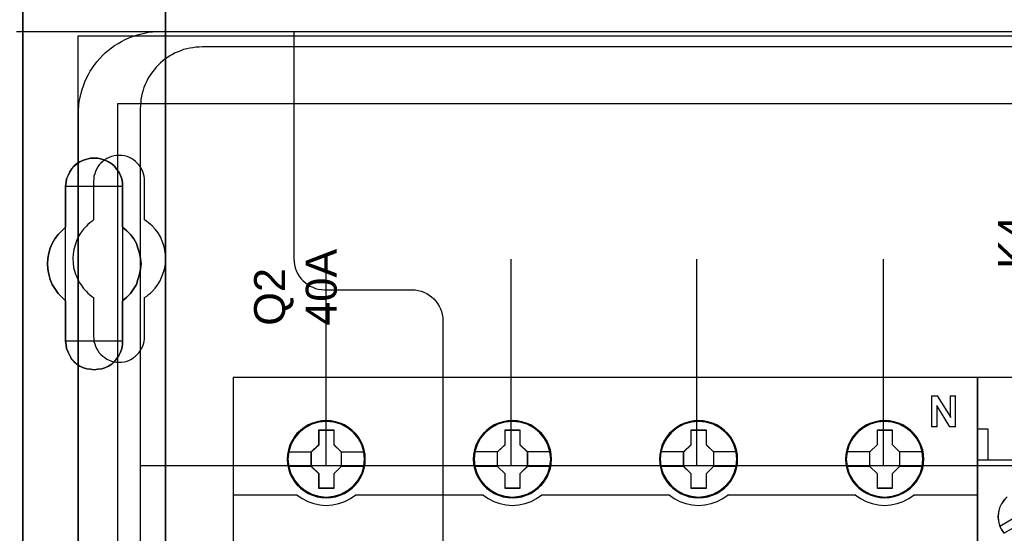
# Model space of a CAD drawing. Extents: x -631805 to -376315, y -40155 to 84873.
# Tile 107 of 256: x -615120 to -614167, y -31121 to -30623. Entities that reach past the tile are written whole.
import ezdxf

# ---------------------------------------------------------------- set-up
doc = ezdxf.new("R2010")
doc.units = 0
doc.header["$MEASUREMENT"] = 0
doc.layers.get('0').update_dxf_attribs({"color": 252})
for name, color, linetype in [('30', 7, 'Continuous'), ('45', 8, 'Continuous'), ('5', 7, 'Continuous'), ('50', 7, 'Continuous')]:
    doc.layers.add(name, color=color, linetype=linetype)
doc.styles.get("Standard").update_dxf_attribs({"font": 'arial.ttf', "bigfont": 'BIGFONT.SHX'})

# ---------------------------------------------------------------- blocks, each defined once
blk = doc.blocks.new('*U1036')
at = {"layer": '5', "color": 7}
for points in [[(498.624489, -386.338651), (498.624489, -323.250088), (498.624489, -298.744188), (498.624489, -173.234937), (498.624489, -148.780413), (498.624489, -78.807593), (498.624489, -73.721462), (499.243182, -73.721462), (511.823274, -73.721462), (512.441967, -73.721462), (512.441967, -78.807593), (512.441967, -78.807593), (512.441967, -386.338651)], [(512.442723, -386.341247), (512.442723, -78.807635), (512.442723, -73.721462), (511.824042, -73.721462), (511.824042, -73.721462), (499.244201, -73.721462), (498.62552, -73.721462), (498.62552, -78.807635), (498.62552, -148.781036), (498.62552, -173.235764), (498.62552, -298.746057), (498.62552, -323.25216), (498.62552, -386.341247)]]:
    blk.add_lwpolyline(points, dxfattribs=at)
for points in [[(498.62552, -78.808532), (498.62552, -148.782882), (498.62552, -78.808532)], [(512.440072, -386.34188), (512.440072, -78.808532), (512.440072, -386.34188)], [(504.141605, -98.126221), (503.832156, -98.331753), (503.574283, -98.537286), (503.316409, -98.845585), (503.161685, -99.1025), (503.006961, -99.462182), (502.852237, -99.770481), (502.800662, -100.130163), (502.749087, -100.489845), (502.749087, -104.446346), (502.388064, -104.806028), (502.027041, -105.16571), (501.717593, -105.576775), (501.459719, -106.039223), (501.253421, -106.501671), (501.150271, -106.96412), (501.047122, -107.477951), (500.995547, -107.991782), (501.047122, -108.505614), (501.150271, -109.019445), (501.253421, -109.533276), (501.459719, -109.995724), (501.717593, -110.40679), (502.027041, -110.869238), (502.388064, -111.22892), (502.749087, -111.588602), (502.749087, -115.49372), (502.800662, -115.853402), (502.852237, -116.213084), (503.006961, -116.572766), (503.161685, -116.881064), (503.316409, -117.189363), (503.574283, -117.446279), (503.832156, -117.703194), (504.141605, -117.908727), (504.502628, -118.062876), (504.812076, -118.165643), (505.173099, -118.217026), (505.534122, -118.268409), (505.895145, -118.217026), (506.256168, -118.165643), (506.565616, -118.062876), (506.926639, -117.908727), (507.236087, -117.703194), (507.493961, -117.446279), (507.70026, -117.189363), (507.906558, -116.881064), (508.061283, -116.572766), (508.216007, -116.213084), (508.267581, -115.853402), (508.267581, -115.49372), (508.267581, -111.588602), (508.680179, -111.22892), (509.041202, -110.869238), (509.35065, -110.40679), (509.608524, -109.995724), (509.763248, -109.533276), (509.917972, -109.019445), (510.021122, -108.505614), (510.072696, -107.991782), (510.021122, -107.477951), (509.917972, -106.96412), (509.763248, -106.501671), (509.608524, -106.039223), (509.35065, -105.576775), (509.041202, -105.16571), (508.680179, -104.806028), (508.267581, -104.446346), (508.267581, -100.489845), (508.267581, -100.130163), (508.216007, -99.770481), (508.061283, -99.462182), (507.906558, -99.1025), (507.70026, -98.845585), (507.493961, -98.537286), (507.236087, -98.331753), (506.926639, -98.126221), (506.565616, -97.972071), (506.256168, -97.869305), (505.895145, -97.766539), (505.534122, -97.766539), (505.173099, -97.766539), (504.812076, -97.869305), (504.502628, -97.972071), (504.141605, -98.126221)], [(504.141605, -98.126221), (503.832156, -98.331753), (503.574283, -98.537286), (503.316409, -98.845585), (503.161685, -99.1025), (503.006961, -99.462182), (502.852237, -99.770481), (502.800662, -100.130163), (502.749087, -100.489845), (502.749087, -104.446346), (502.388064, -104.806028), (502.027041, -105.16571), (501.717593, -105.576775), (501.459719, -106.039223), (501.253421, -106.501671), (501.150271, -106.96412), (501.047122, -107.477951), (500.995547, -107.991782), (501.047122, -108.505614), (501.150271, -109.019445), (501.253421, -109.533276), (501.459719, -109.995724), (501.717593, -110.40679), (502.027041, -110.869238), (502.388064, -111.22892), (502.749087, -111.588602), (502.749087, -115.49372), (502.800662, -115.853402), (502.852237, -116.213084), (503.006961, -116.572766), (503.161685, -116.881064), (503.316409, -117.189363), (503.574283, -117.446279), (503.832156, -117.703194), (504.141605, -117.908727), (504.502628, -118.062876), (504.812076, -118.165643), (505.173099, -118.217026), (505.534122, -118.268409), (505.895145, -118.217026), (506.256168, -118.165643), (506.565616, -118.062876), (506.926639, -117.908727), (507.236087, -117.703194), (507.493961, -117.446279), (507.70026, -117.189363), (507.906558, -116.881064), (508.061283, -116.572766), (508.216007, -116.213084), (508.267581, -115.853402), (508.267581, -115.49372), (508.267581, -111.588602), (508.680179, -111.22892), (509.041202, -110.869238), (509.35065, -110.40679), (509.608524, -109.995724), (509.763248, -109.533276), (509.917972, -109.019445), (510.021122, -108.505614), (510.072696, -107.991782), (510.021122, -107.477951), (509.917972, -106.96412), (509.763248, -106.501671), (509.608524, -106.039223), (509.35065, -105.576775), (509.041202, -105.16571), (508.680179, -104.806028), (508.267581, -104.446346), (508.267581, -100.489845), (508.267581, -100.130163), (508.216007, -99.770481), (508.061283, -99.462182), (507.906558, -99.1025), (507.70026, -98.845585), (507.493961, -98.537286), (507.236087, -98.331753), (506.926639, -98.126221), (506.565616, -97.972071), (506.256168, -97.869305), (505.895145, -97.766539), (505.534122, -97.766539), (505.173099, -97.766539), (504.812076, -97.869305), (504.502628, -97.972071), (504.141605, -98.126221)], [(502.749087, -100.489845), (502.800662, -100.130163), (502.852237, -99.770481), (503.006961, -99.462182), (503.161685, -99.1025), (503.316409, -98.845585), (503.574283, -98.537286), (503.832156, -98.331753), (504.141605, -98.126221), (504.502628, -97.972071), (504.812076, -97.869305), (505.173099, -97.766539), (505.534122, -97.766539), (505.895145, -97.766539), (506.256168, -97.869305), (506.565616, -97.972071), (506.926639, -98.126221), (507.236087, -98.331753), (507.493961, -98.537286), (507.70026, -98.845585), (507.906558, -99.1025), (508.061283, -99.462182), (508.216007, -99.770481), (508.267581, -100.130163), (508.267581, -100.489845), (508.267581, -104.446346), (508.680179, -104.806028), (509.041202, -105.16571), (509.35065, -105.576775), (509.608524, -106.039223), (509.763248, -106.501671), (509.917972, -106.96412), (510.021122, -107.477951), (510.072696, -107.991782), (510.021122, -108.505614), (509.917972, -109.019445), (509.763248, -109.533276), (509.608524, -109.995724), (509.35065, -110.40679), (509.041202, -110.869238), (508.680179, -111.22892), (508.267581, -111.588602), (508.267581, -115.49372), (508.267581, -115.853402), (508.216007, -116.213084), (508.061283, -116.572766), (507.906558, -116.881064), (507.70026, -117.189363), (507.493961, -117.446279), (507.236087, -117.703194), (506.926639, -117.908727), (506.565616, -118.062876), (506.256168, -118.165643), (505.895145, -118.217026), (505.534122, -118.268409), (505.173099, -118.217026), (504.812076, -118.165643), (504.502628, -118.062876), (504.141605, -117.908727), (503.832156, -117.703194), (503.574283, -117.446279), (503.316409, -117.189363), (503.161685, -116.881064), (503.006961, -116.572766), (502.852237, -116.213084), (502.800662, -115.853402), (502.749087, -115.49372), (502.749087, -111.588602), (502.388064, -111.22892), (502.027041, -110.869238), (501.717593, -110.40679), (501.459719, -109.995724), (501.253421, -109.533276), (501.150271, -109.019445), (501.047122, -108.505614), (500.995547, -107.991782), (501.047122, -107.477951), (501.150271, -106.96412), (501.253421, -106.501671), (501.459719, -106.039223), (501.717593, -105.576775), (502.027041, -105.16571), (502.388064, -104.806028), (502.749087, -104.446346), (502.749087, -100.489845)], [(508.26734, -100.491471), (508.26734, -100.131574), (508.215757, -99.771677), (508.061006, -99.463195), (507.906254, -99.103298), (507.69992, -98.846229), (507.493585, -98.537746), (507.235666, -98.332091), (506.926164, -98.126435), (506.565078, -97.972194), (506.255575, -97.869366), (505.894489, -97.766539), (505.533403, -97.766539), (505.172317, -97.766539), (504.811231, -97.869366), (504.501729, -97.972194), (504.140643, -98.126435), (503.83114, -98.332091), (503.573222, -98.537746), (503.315303, -98.846229), (503.160552, -99.103298), (503.005801, -99.463195), (502.85105, -99.771677), (502.799466, -100.131574), (502.747882, -100.491471), (508.26734, -100.491471)], [(502.747882, -100.488823), (502.747882, -104.447786), (502.747882, -100.488823)], [(508.264689, -104.447786), (508.264689, -100.488823), (508.264689, -104.447786)], [(502.750533, -104.445138), (502.389213, -104.804808), (502.027892, -105.164479), (501.718188, -105.57553), (501.460102, -106.037963), (501.253633, -106.500397), (501.150399, -106.96283), (501.047164, -107.476644), (500.995547, -107.990459), (501.047164, -108.504274), (501.150399, -109.018088), (501.253633, -109.531903), (501.460102, -109.994336), (501.718188, -110.405388), (502.027892, -110.867821), (502.389213, -111.227491), (502.750533, -111.587161), (502.750533, -104.445138)], [(508.264689, -111.587161), (508.677948, -111.227491), (509.03955, -110.867821), (509.349494, -110.405388), (509.60778, -109.994336), (509.762752, -109.531903), (509.917724, -109.018088), (510.021039, -108.504274), (510.072696, -107.990459), (510.021039, -107.476644), (509.917724, -106.96283), (509.762752, -106.500397), (509.60778, -106.037963), (509.349494, -105.57553), (509.03955, -105.164479), (508.677948, -104.804808), (508.264689, -104.445138), (508.264689, -111.587161)], [(502.747882, -111.587161), (502.747882, -115.493162), (502.747882, -111.587161)], [(508.264689, -115.493162), (508.264689, -111.587161), (508.264689, -115.493162)], [(502.747882, -115.490514), (502.799466, -115.850612), (502.85105, -116.210709), (503.005801, -116.570807), (503.160552, -116.879461), (503.315303, -117.188116), (503.573222, -117.445329), (503.83114, -117.702541), (504.140643, -117.908311), (504.501729, -118.062639), (504.811231, -118.165524), (505.172317, -118.216966), (505.533403, -118.268409), (505.894489, -118.216966), (506.255575, -118.165524), (506.565078, -118.062639), (506.926164, -117.908311), (507.235666, -117.702541), (507.493585, -117.445329), (507.69992, -117.188116), (507.906254, -116.879461), (508.061006, -116.570807), (508.215757, -116.210709), (508.26734, -115.850612), (508.26734, -115.490514), (502.747882, -115.490514)]]:
    blk.add_lwpolyline(points, close=True, dxfattribs=at)
at = {"layer": '50', "color": 7}
for points in [[(503.983265, -85.921426), (839.76091, -85.921426), (839.76091, -735.000783), (503.983265, -735.000783), (503.983265, -85.921426)], [(507.824617, -92.486155), (835.919558, -92.486155), (835.919558, -379.414356), (507.824617, -379.414356), (507.824617, -92.486155)]]:
    blk.add_lwpolyline(points, dxfattribs=at)
blk = doc.blocks.new('*U1037')
at = {"layer": '50', "color": 7}
for points in [[(503.999172, -152.524789), (503.999172, -93.507993), (503.999172, -93.087645), (504.041172, -92.688315), (504.083172, -92.288985), (504.167173, -91.889655), (504.251174, -91.490325), (504.356175, -91.112012), (504.482176, -90.754717), (504.629177, -90.376404), (504.776178, -90.019108), (504.96518, -89.68283), (505.154182, -89.346552), (505.364184, -89.010274), (505.574186, -88.716031), (505.826188, -88.40077), (506.07819, -88.106527), (506.330192, -87.833301), (506.603195, -87.581092), (506.897197, -87.328884), (507.1912, -87.076675), (507.506203, -86.866502), (507.842206, -86.656328), (508.178209, -86.467171), (508.514212, -86.278015), (508.871215, -86.130893), (509.228218, -85.983772), (509.606221, -85.857668), (509.984225, -85.752581), (510.383228, -85.668511), (510.782232, -85.584442), (511.181235, -85.542407), (511.580239, -85.521389), (512.000243, -85.500372), (832.001083, -85.500372)], [(827.968097, -86.991273), (515.970229, -86.991273), (515.676228, -87.012291), (515.361227, -87.033308), (515.067226, -87.075344), (514.773226, -87.117379), (514.479225, -87.180433), (514.185224, -87.264504), (513.912223, -87.369592), (513.639222, -87.474681), (513.366222, -87.57977), (513.114221, -87.726894), (512.86222, -87.853001), (512.63122, -88.021143), (512.379219, -88.189285), (512.169218, -88.357427), (511.938218, -88.546587), (511.728217, -88.756764), (511.539217, -88.945924), (511.350216, -89.17712), (511.182216, -89.408315), (511.014215, -89.63951), (510.846215, -89.870706), (510.699214, -90.122919), (510.573214, -90.39615), (510.468214, -90.648363), (510.342213, -90.921594), (510.258213, -91.194825), (510.174213, -91.489073), (510.111213, -91.783322), (510.048212, -92.07757), (510.027212, -92.371819), (510.006212, -92.687085), (509.985212, -93.002352), (509.985212, -227.999417)], [(827.968097, -86.991273), (515.970229, -86.991273), (515.676228, -87.012292), (515.361227, -87.033311), (515.067226, -87.075348), (514.773226, -87.117386), (514.479225, -87.180443), (514.185224, -87.264518), (513.912223, -87.369613), (513.639222, -87.474707), (513.366222, -87.579802), (513.114221, -87.726934), (512.86222, -87.853047), (512.63122, -88.021199), (512.379219, -88.18935), (512.169218, -88.357501), (511.938218, -88.546671), (511.728217, -88.75686), (511.539217, -88.94603), (511.350216, -89.177238), (511.182216, -89.408446), (511.014215, -89.639653), (510.846215, -89.870861), (510.699214, -90.123088), (510.573214, -90.396334), (510.468214, -90.64856), (510.342213, -90.921806), (510.258213, -91.195052), (510.174213, -91.489316), (510.111213, -91.783581), (510.048212, -92.077845), (510.027212, -92.37211), (510.006212, -92.687393), (509.985212, -93.002676), (509.985212, -127.5157), (834.016113, -127.5157)], [(827.968097, -86.991273), (515.970229, -86.991273), (515.676228, -87.012292), (515.361227, -87.033311), (515.067226, -87.075348), (514.773226, -87.117386), (514.479225, -87.180443), (514.185224, -87.264518), (513.912223, -87.369613), (513.639222, -87.474707), (513.366222, -87.579802), (513.114221, -87.726934), (512.86222, -87.853047), (512.63122, -88.021199), (512.379219, -88.18935), (512.169218, -88.357501), (511.938218, -88.546671), (511.728217, -88.75686), (511.539217, -88.94603), (511.350216, -89.177238), (511.182216, -89.408446), (511.014215, -89.639653), (510.846215, -89.870861), (510.699214, -90.123088), (510.573214, -90.396334), (510.468214, -90.64856), (510.342213, -90.921806), (510.258213, -91.195052), (510.174213, -91.489316), (510.111213, -91.783581), (510.048212, -92.077845), (510.027212, -92.37211), (510.006212, -92.687393), (509.985212, -93.002676), (509.985212, -127.5157), (834.016113, -127.5157)], [(527.95924, -127.558071), (527.95924, -107.546106)], [(545.872295, -127.558071), (545.872295, -107.546106)], [(563.848974, -127.558071), (563.848974, -107.546106)], [(581.907835, -127.558071), (581.907835, -107.546106)]]:
    blk.add_lwpolyline(points, dxfattribs=at)
blk = doc.blocks.new('*U1038')
at = {"layer": '30', "color": 7}
for points in [[(498.012275, -85.500372), (524.841258, -85.500372), (524.841258, -107.517632), (524.863635, -107.810295), (524.908387, -108.102958), (524.975515, -108.395621), (525.06502, -108.665771), (525.199277, -108.935922), (525.35591, -109.18356), (525.534919, -109.408685), (525.713928, -109.63381), (525.937689, -109.813911), (526.16145, -109.994011), (526.407588, -110.151599), (526.676101, -110.264161), (526.944615, -110.376724), (527.213129, -110.444261), (527.526394, -110.489287), (527.817284, -110.511799), (536.297839, -110.511799), (536.588729, -110.534312), (536.879618, -110.579337), (537.170508, -110.646874), (537.439022, -110.759437), (537.707535, -110.872), (537.953673, -111.029587), (538.177434, -111.209688), (538.378819, -111.389788), (538.580204, -111.614913), (538.759213, -111.840039), (538.89347, -112.087677), (539.027727, -112.357827), (539.139608, -112.627977), (539.206736, -112.92064), (539.251488, -113.213303), (539.273865, -113.505966), (539.273865, -207.495802)], [(498.012275, -85.500372), (524.841258, -85.500372), (524.841258, -107.517632), (524.863635, -107.810295), (524.908387, -108.102958), (524.975515, -108.395621), (525.06502, -108.665771), (525.199277, -108.935922), (525.35591, -109.18356), (525.534919, -109.408685), (525.713928, -109.63381), (525.937689, -109.813911), (526.16145, -109.994011), (526.407588, -110.151599), (526.676101, -110.264161), (526.944615, -110.376724), (527.213129, -110.444261), (527.526394, -110.489287), (527.817284, -110.511799), (536.297839, -110.511799), (536.588729, -110.534312), (536.879618, -110.579337), (537.170508, -110.646874), (537.439022, -110.759437), (537.707535, -110.872), (537.953673, -111.029587), (538.177434, -111.209688), (538.378819, -111.389788), (538.580204, -111.614913), (538.759213, -111.840039), (538.89347, -112.087677), (539.027727, -112.357827), (539.139608, -112.627977), (539.206736, -112.92064), (539.251488, -113.213303), (539.273865, -113.505966), (539.273865, -207.495802)], [(510.408935, -115.015831), (510.408935, -111.255808), (510.610341, -111.120717), (510.789369, -110.985627), (510.968396, -110.850536), (511.125046, -110.69293), (511.415965, -110.355204), (511.684507, -109.994962), (511.908291, -109.63472), (512.087319, -109.229448), (512.243968, -108.824176), (512.35586, -108.418904), (512.422996, -107.991117), (512.445374, -107.540815), (512.422996, -107.113028), (512.35586, -106.662726), (512.266347, -106.234939), (512.109697, -105.807152), (511.93067, -105.40188), (511.706885, -104.996608), (511.438344, -104.636366), (511.125046, -104.321155), (510.968396, -104.186064), (510.789369, -104.028458), (510.610341, -103.893368), (510.408935, -103.758277), (510.408935, -100.020769), (510.386557, -99.773103), (510.364178, -99.525437), (510.297043, -99.277771), (510.229907, -99.052619), (510.118015, -98.827468), (510.006123, -98.624832), (509.849474, -98.422196), (509.692825, -98.242076), (509.536176, -98.08447), (509.334769, -97.926864), (509.133363, -97.814289), (508.931957, -97.701713), (508.708173, -97.611653), (508.46201, -97.544107), (508.215847, -97.499077), (507.969684, -97.499077), (507.701143, -97.499077), (507.45498, -97.544107), (507.208817, -97.611653), (506.985032, -97.701713), (506.761248, -97.814289), (506.559842, -97.926864), (506.358435, -98.08447), (506.179408, -98.242076), (506.022759, -98.422196), (505.888488, -98.624832), (505.754217, -98.827468), (505.664703, -99.052619), (505.57519, -99.277771), (505.508054, -99.525437), (505.485676, -99.773103), (505.463297, -100.020769), (505.463297, -103.758277), (505.28427, -103.893368), (505.105242, -104.028458), (504.926215, -104.186064), (504.769565, -104.34367), (504.478646, -104.658881), (504.210104, -105.019123), (503.98632, -105.40188), (503.807292, -105.784637), (503.673021, -106.189909), (503.561129, -106.617696), (503.493994, -107.045483), (503.471615, -107.47327), (503.493994, -107.923572), (503.538751, -108.351359), (503.605886, -108.57651), (503.650643, -108.779146), (503.717778, -109.004297), (503.807292, -109.206933), (503.896806, -109.432084), (504.008698, -109.63472), (504.12059, -109.837356), (504.254861, -110.039992), (504.501024, -110.377719), (504.769565, -110.69293), (504.926215, -110.850536), (505.082864, -110.985627), (505.261891, -111.143233), (505.463297, -111.255808), (505.463297, -115.015831), (505.485676, -115.263497), (505.508054, -115.511164), (505.57519, -115.75883), (505.664703, -115.983981), (505.754217, -116.209132), (505.888488, -116.411768), (506.022759, -116.614404), (506.179408, -116.794525), (506.358435, -116.952131), (506.559842, -117.087221), (506.761248, -117.222312), (506.985032, -117.334887), (507.208817, -117.424948), (507.45498, -117.492493), (507.701143, -117.515008), (507.969684, -117.537523), (508.215847, -117.515008), (508.46201, -117.492493), (508.708173, -117.424948), (508.931957, -117.334887), (509.133363, -117.222312), (509.334769, -117.087221), (509.536176, -116.952131), (509.692825, -116.794525), (509.849474, -116.614404), (510.006123, -116.411768), (510.118015, -116.209132), (510.229907, -115.983981), (510.297043, -115.75883), (510.364178, -115.511164), (510.386557, -115.263497), (510.408935, -115.015831)]]:
    blk.add_lwpolyline(points, dxfattribs=at)
blk = doc.blocks.new('*U1039')
at = {"layer": '45', "color": 7}
for points in [[(591.040656, -118.999294), (518.961622, -118.999294), (518.961622, -201.067682), (591.040656, -201.067682), (591.040656, -118.999294)], [(591.016797, -119.02048), (518.98283, -119.02048), (518.98283, -201.043849), (591.016797, -201.043849), (591.016797, -119.02048)], [(531.760827, -126.926609), (531.738416, -126.478399), (531.66558, -126.024657), (531.514306, -125.598581), (531.335018, -125.183572), (531.099703, -124.796231), (530.819565, -124.447624), (530.489003, -124.126684), (530.124825, -123.850012), (529.755043, -123.60654), (529.323632, -123.423936), (528.89222, -123.296667), (528.438398, -123.213665), (527.984575, -123.185998), (527.530753, -123.213665), (527.088136, -123.296667), (526.639916, -123.423936), (526.225313, -123.60654), (525.838723, -123.850012), (525.480148, -124.126684), (525.143983, -124.447624), (524.880654, -124.796231), (524.639736, -125.183572), (524.438037, -125.598581), (524.320379, -126.024657), (524.230735, -126.478399), (524.202721, -126.926609), (524.230735, -127.374818), (524.320379, -127.81196), (524.438037, -128.243569), (524.639736, -128.653044), (524.880654, -129.045919), (525.143983, -129.405593), (525.480148, -129.721), (525.838723, -129.997672), (526.225313, -130.230077), (526.639916, -130.412681), (527.088136, -130.551017), (527.530753, -130.639552), (527.984575, -130.661686), (528.438398, -130.639552), (528.89222, -130.551017), (529.323632, -130.412681), (529.755043, -130.230077), (530.124825, -129.997672), (530.489003, -129.721), (530.819565, -129.405593), (531.099703, -129.045919), (531.335018, -128.653044), (531.514306, -128.243569), (531.66558, -127.81196), (531.738416, -127.374818), (531.760827, -126.926609)], [(531.760827, -126.926609), (531.738416, -126.478399), (531.66558, -126.024657), (531.514306, -125.598581), (531.335018, -125.183572), (531.099703, -124.796231), (530.819565, -124.447624), (530.489003, -124.126684), (530.124825, -123.850012), (529.755043, -123.60654), (529.323632, -123.423936), (528.89222, -123.296667), (528.438398, -123.213665), (527.984575, -123.185998), (527.530753, -123.213665), (527.088136, -123.296667), (526.639916, -123.423936), (526.225313, -123.60654), (525.838723, -123.850012), (525.480148, -124.126684), (525.143983, -124.447624), (524.880654, -124.796231), (524.639736, -125.183572), (524.438037, -125.598581), (524.320379, -126.024657), (524.230735, -126.478399), (524.202721, -126.926609), (524.230735, -127.374818), (524.320379, -127.81196), (524.438037, -128.243569), (524.639736, -128.653044), (524.880654, -129.045919), (525.143983, -129.405593), (525.480148, -129.721), (525.838723, -129.997672), (526.225313, -130.230077), (526.639916, -130.412681), (527.088136, -130.551017), (527.530753, -130.639552), (527.984575, -130.661686), (528.438398, -130.639552), (528.89222, -130.551017), (529.323632, -130.412681), (529.755043, -130.230077), (530.124825, -129.997672), (530.489003, -129.721), (530.819565, -129.405593), (531.099703, -129.045919), (531.335018, -128.653044), (531.514306, -128.243569), (531.66558, -127.81196), (531.738416, -127.374818), (531.760827, -126.926609)], [(549.777272, -126.926609), (549.749259, -126.478399), (549.682029, -126.024657), (549.525158, -125.598581), (549.345877, -125.183572), (549.110571, -124.790698), (548.830445, -124.447624), (548.499896, -124.126684), (548.135732, -123.850012), (547.765965, -123.60654), (547.334571, -123.423936), (546.908779, -123.296667), (546.449372, -123.213665), (545.995568, -123.185998), (545.541763, -123.213665), (545.099164, -123.296667), (544.650962, -123.423936), (544.241978, -123.60654), (543.849801, -123.850012), (543.49124, -124.126684), (543.160691, -124.447624), (542.897372, -124.790698), (542.650861, -125.183572), (542.454773, -125.598581), (542.331517, -126.024657), (542.241877, -126.478399), (542.213864, -126.926609), (542.241877, -127.374818), (542.331517, -127.81196), (542.454773, -128.238036), (542.650861, -128.653044), (542.897372, -129.045919), (543.160691, -129.405593), (543.49124, -129.721), (543.849801, -129.997672), (544.241978, -130.230077), (544.650962, -130.412681), (545.099164, -130.551017), (545.541763, -130.639552), (545.995568, -130.661686), (546.449372, -130.639552), (546.908779, -130.551017), (547.334571, -130.412681), (547.765965, -130.230077), (548.135732, -129.997672), (548.499896, -129.721), (548.830445, -129.405593), (549.110571, -129.045919), (549.345877, -128.653044), (549.525158, -128.238036), (549.682029, -127.81196), (549.749259, -127.374818), (549.777272, -126.926609)], [(549.777272, -126.926609), (549.749259, -126.478399), (549.682029, -126.024657), (549.525158, -125.598581), (549.345877, -125.183572), (549.110571, -124.790698), (548.830445, -124.447624), (548.499896, -124.126684), (548.135732, -123.850012), (547.765965, -123.60654), (547.334571, -123.423936), (546.908779, -123.296667), (546.449372, -123.213665), (545.995568, -123.185998), (545.541763, -123.213665), (545.099164, -123.296667), (544.650962, -123.423936), (544.241978, -123.60654), (543.849801, -123.850012), (543.49124, -124.126684), (543.160691, -124.447624), (542.897372, -124.790698), (542.650861, -125.183572), (542.454773, -125.598581), (542.331517, -126.024657), (542.241877, -126.478399), (542.213864, -126.926609), (542.241877, -127.374818), (542.331517, -127.81196), (542.454773, -128.238036), (542.650861, -128.653044), (542.897372, -129.045919), (543.160691, -129.405593), (543.49124, -129.721), (543.849801, -129.997672), (544.241978, -130.230077), (544.650962, -130.412681), (545.099164, -130.551017), (545.541763, -130.639552), (545.995568, -130.661686), (546.449372, -130.639552), (546.908779, -130.551017), (547.334571, -130.412681), (547.765965, -130.230077), (548.135732, -129.997672), (548.499896, -129.721), (548.830445, -129.405593), (549.110571, -129.045919), (549.345877, -128.653044), (549.525158, -128.238036), (549.682029, -127.81196), (549.749259, -127.374818), (549.777272, -126.926609)], [(549.756063, -126.926593), (549.728208, -126.480924), (549.661354, -126.029753), (549.505364, -125.606092), (549.327088, -125.193436), (549.093102, -124.802788), (548.814547, -124.461658), (548.485851, -124.142537), (548.12373, -123.867433), (547.756037, -123.625341), (547.327062, -123.443773), (546.903658, -123.317225), (546.446827, -123.234693), (545.995568, -123.207183), (545.544308, -123.234693), (545.104191, -123.317225), (544.658503, -123.443773), (544.251812, -123.625341), (543.861835, -123.867433), (543.505284, -124.142537), (543.176589, -124.461658), (542.914747, -124.802788), (542.669619, -125.193436), (542.47463, -125.606092), (542.352066, -126.029753), (542.262928, -126.480924), (542.235072, -126.926593), (542.262928, -127.372262), (542.352066, -127.806927), (542.47463, -128.230587), (542.669619, -128.643244), (542.914747, -129.033892), (543.176589, -129.391527), (543.505284, -129.705146), (543.861835, -129.980251), (544.251812, -130.211338), (544.658503, -130.392907), (545.104191, -130.530459), (545.544308, -130.618493), (545.995568, -130.640501), (546.446827, -130.618493), (546.903658, -130.530459), (547.327062, -130.392907), (547.756037, -130.211338), (548.12373, -129.980251), (548.485851, -129.705146), (548.814547, -129.391527), (549.093102, -129.033892), (549.327088, -128.643244), (549.505364, -128.230587), (549.661354, -127.806927), (549.728208, -127.372262), (549.756063, -126.926593)], [(567.788414, -126.926609), (567.765996, -126.478399), (567.693138, -126.024657), (567.536212, -125.598581), (567.356869, -125.183572), (567.12148, -124.790698), (566.841256, -124.447624), (566.516195, -124.126684), (566.151904, -123.850012), (565.776403, -123.60654), (565.350462, -123.423936), (564.918916, -123.296667), (564.464953, -123.213665), (564.010989, -123.185998), (563.557026, -123.213665), (563.114271, -123.296667), (562.665912, -123.423936), (562.25118, -123.60654), (561.864471, -123.850012), (561.505783, -124.126684), (561.169514, -124.447624), (560.906103, -124.790698), (560.659506, -125.183572), (560.463349, -125.598581), (560.345654, -126.024657), (560.255983, -126.478399), (560.222356, -126.926609), (560.255983, -127.374818), (560.345654, -127.81196), (560.463349, -128.238036), (560.659506, -128.653044), (560.906103, -129.045919), (561.169514, -129.405593), (561.505783, -129.721), (561.864471, -129.997672), (562.25118, -130.230077), (562.665912, -130.412681), (563.114271, -130.551017), (563.557026, -130.639552), (564.010989, -130.661686), (564.464953, -130.639552), (564.918916, -130.551017), (565.350462, -130.412681), (565.776403, -130.230077), (566.151904, -129.997672), (566.516195, -129.721), (566.841256, -129.405593), (567.12148, -129.045919), (567.356869, -128.653044), (567.536212, -128.238036), (567.693138, -127.81196), (567.765996, -127.374818), (567.788414, -126.926609)], [(567.788414, -126.926609), (567.765996, -126.478399), (567.693138, -126.024657), (567.536212, -125.598581), (567.356869, -125.183572), (567.12148, -124.790698), (566.841256, -124.447624), (566.516195, -124.126684), (566.151904, -123.850012), (565.776403, -123.60654), (565.350462, -123.423936), (564.918916, -123.296667), (564.464953, -123.213665), (564.010989, -123.185998), (563.557026, -123.213665), (563.114271, -123.296667), (562.665912, -123.423936), (562.25118, -123.60654), (561.864471, -123.850012), (561.505783, -124.126684), (561.169514, -124.447624), (560.906103, -124.790698), (560.659506, -125.183572), (560.463349, -125.598581), (560.345654, -126.024657), (560.255983, -126.478399), (560.222356, -126.926609), (560.255983, -127.374818), (560.345654, -127.81196), (560.463349, -128.238036), (560.659506, -128.653044), (560.906103, -129.045919), (561.169514, -129.405593), (561.505783, -129.721), (561.864471, -129.997672), (562.25118, -130.230077), (562.665912, -130.412681), (563.114271, -130.551017), (563.557026, -130.639552), (564.010989, -130.661686), (564.464953, -130.639552), (564.918916, -130.551017), (565.350462, -130.412681), (565.776403, -130.230077), (566.151904, -129.997672), (566.516195, -129.721), (566.841256, -129.405593), (567.12148, -129.045919), (567.356869, -128.653044), (567.536212, -128.238036), (567.693138, -127.81196), (567.765996, -127.374818), (567.788414, -126.926609)], [(567.767206, -126.926593), (567.744921, -126.480924), (567.672497, -126.029753), (567.516506, -125.606092), (567.338231, -125.193436), (567.104244, -124.802788), (566.825689, -124.461658), (566.502565, -124.142537), (566.140443, -123.867433), (565.767179, -123.625341), (565.343775, -123.443773), (564.9148, -123.317225), (564.463541, -123.234693), (564.012282, -123.207183), (563.561022, -123.234693), (563.120905, -123.317225), (562.675217, -123.443773), (562.262955, -123.625341), (561.878549, -123.867433), (561.521998, -124.142537), (561.187732, -124.461658), (560.92589, -124.802788), (560.680761, -125.193436), (560.485773, -125.606092), (560.368779, -126.029753), (560.279642, -126.480924), (560.246215, -126.926593), (560.279642, -127.372262), (560.368779, -127.806927), (560.485773, -128.230587), (560.680761, -128.643244), (560.92589, -129.033892), (561.187732, -129.391527), (561.521998, -129.705146), (561.878549, -129.980251), (562.262955, -130.211338), (562.675217, -130.392907), (563.120905, -130.530459), (563.561022, -130.618493), (564.012282, -130.640501), (564.463541, -130.618493), (564.9148, -130.530459), (565.343775, -130.392907), (565.767179, -130.211338), (566.140443, -129.980251), (566.502565, -129.705146), (566.825689, -129.391527), (567.104244, -129.033892), (567.338231, -128.643244), (567.516506, -128.230587), (567.672497, -127.806927), (567.744921, -127.372262), (567.767206, -126.926593)], [(585.799557, -126.921312), (585.771534, -126.473103), (585.70428, -126.01936), (585.547355, -125.593285), (585.368011, -125.178276), (585.132623, -124.785401), (584.852398, -124.442328), (584.521734, -124.121388), (584.157442, -123.844715), (583.787546, -123.601244), (583.356, -123.41864), (582.930059, -123.29137), (582.470491, -123.208369), (582.016528, -123.180701), (581.562564, -123.208369), (581.11981, -123.29137), (580.67145, -123.41864), (580.262323, -123.601244), (579.870009, -123.844715), (579.511322, -124.121388), (579.180657, -124.442328), (578.917246, -124.785401), (578.670648, -125.178276), (578.474491, -125.593285), (578.351193, -126.01936), (578.261521, -126.473103), (578.233498, -126.921312), (578.261521, -127.369522), (578.351193, -127.806664), (578.474491, -128.23274), (578.670648, -128.647748), (578.917246, -129.040623), (579.180657, -129.400297), (579.511322, -129.715704), (579.870009, -129.992376), (580.262323, -130.224781), (580.67145, -130.407385), (581.11981, -130.545721), (581.562564, -130.634256), (582.016528, -130.65639), (582.470491, -130.634256), (582.930059, -130.545721), (583.356, -130.407385), (583.787546, -130.224781), (584.157442, -129.992376), (584.521734, -129.715704), (584.852398, -129.400297), (585.132623, -129.040623), (585.368011, -128.647748), (585.547355, -128.23274), (585.70428, -127.806664), (585.771534, -127.369522), (585.799557, -126.921312)], [(585.799557, -126.921312), (585.771534, -126.473103), (585.70428, -126.01936), (585.547355, -125.593285), (585.368011, -125.178276), (585.132623, -124.785401), (584.852398, -124.442328), (584.521734, -124.121388), (584.157442, -123.844715), (583.787546, -123.601244), (583.356, -123.41864), (582.930059, -123.29137), (582.470491, -123.208369), (582.016528, -123.180701), (581.562564, -123.208369), (581.11981, -123.29137), (580.67145, -123.41864), (580.262323, -123.601244), (579.870009, -123.844715), (579.511322, -124.121388), (579.180657, -124.442328), (578.917246, -124.785401), (578.670648, -125.178276), (578.474491, -125.593285), (578.351193, -126.01936), (578.261521, -126.473103), (578.233498, -126.921312), (578.261521, -127.369522), (578.351193, -127.806664), (578.474491, -128.23274), (578.670648, -128.647748), (578.917246, -129.040623), (579.180657, -129.400297), (579.511322, -129.715704), (579.870009, -129.992376), (580.262323, -130.224781), (580.67145, -130.407385), (581.11981, -130.545721), (581.562564, -130.634256), (582.016528, -130.65639), (582.470491, -130.634256), (582.930059, -130.545721), (583.356, -130.407385), (583.787546, -130.224781), (584.157442, -129.992376), (584.521734, -129.715704), (584.852398, -129.400297), (585.132623, -129.040623), (585.368011, -128.647748), (585.547355, -128.23274), (585.70428, -127.806664), (585.771534, -127.369522), (585.799557, -126.921312)], [(585.775697, -126.921297), (585.747852, -126.475628), (585.681022, -126.024457), (585.525086, -125.600796), (585.346874, -125.18814), (585.11297, -124.797491), (584.834513, -124.456362), (584.505933, -124.137241), (584.143939, -123.862137), (583.776376, -123.620045), (583.347552, -123.438476), (582.924297, -123.311928), (582.467628, -123.229397), (582.016528, -123.201887), (581.565427, -123.229397), (581.125465, -123.311928), (580.679934, -123.438476), (580.273387, -123.620045), (579.883547, -123.862137), (579.527122, -124.137241), (579.198542, -124.456362), (578.936793, -124.797491), (578.691751, -125.18814), (578.496831, -125.600796), (578.37431, -126.024457), (578.285203, -126.475628), (578.257358, -126.921297), (578.285203, -127.366966), (578.37431, -127.80163), (578.496831, -128.225291), (578.691751, -128.637948), (578.936793, -129.028596), (579.198542, -129.386231), (579.527122, -129.69985), (579.883547, -129.974954), (580.273387, -130.206042), (580.679934, -130.387611), (581.125465, -130.525163), (581.565427, -130.613196), (582.016528, -130.635205), (582.467628, -130.613196), (582.924297, -130.525163), (583.347552, -130.387611), (583.776376, -130.206042), (584.143939, -129.974954), (584.505933, -129.69985), (584.834513, -129.386231), (585.11297, -129.028596), (585.346874, -128.637948), (585.525086, -128.225291), (585.681022, -127.80163), (585.747852, -127.366966), (585.775697, -126.921297)], [(527.271348, -124.086364), (528.71448, -124.086364), (528.71448, -125.505889), (529.433217, -126.210107), (529.433217, -127.629632), (528.71448, -128.34494), (528.71448, -129.753375), (527.271348, -129.753375), (527.271348, -128.34494), (526.535634, -127.629632), (526.535634, -126.210107), (527.271348, -125.505889), (527.271348, -124.086364)], [(527.271348, -124.086364), (528.71448, -124.086364), (528.71448, -124.086364), (528.71448, -125.505889), (528.71448, -125.505889), (529.433217, -126.210107), (529.433217, -126.210107), (529.433217, -127.629632), (529.433217, -127.629632), (528.71448, -128.34494), (528.71448, -128.34494), (528.71448, -129.753375), (528.71448, -129.753375), (527.271348, -129.753375), (527.271348, -129.753375), (527.271348, -128.34494), (527.271348, -128.34494), (526.535634, -127.629632), (526.535634, -127.629632), (526.535634, -126.210107), (526.535634, -126.210107), (527.271348, -125.505889), (527.271348, -125.505889), (527.271348, -124.086364), (527.271348, -124.086364)], [(527.281787, -124.107549), (528.703793, -124.107549), (528.703793, -125.516461), (529.412008, -126.215414), (529.412008, -127.624326), (528.703793, -128.334285), (528.703793, -129.73219), (527.281787, -129.73219), (527.281787, -128.334285), (526.556842, -127.624326), (526.556842, -126.215414), (527.281787, -125.516461), (527.281787, -124.107549)], [(545.28815, -124.086364), (546.725623, -124.086364), (546.725623, -125.505952), (547.444359, -126.204655), (547.444359, -127.629788), (546.725623, -128.345127), (546.725623, -129.748079), (545.28815, -129.748079), (545.28815, -128.345127), (544.546776, -127.629788), (544.546776, -126.204655), (545.28815, -125.505952), (545.28815, -124.086364)], [(545.28815, -124.086364), (546.725623, -124.086364), (546.725623, -124.086364), (546.725623, -125.505952), (546.725623, -125.505952), (547.444359, -126.204655), (547.444359, -126.204655), (547.444359, -127.629788), (547.444359, -127.629788), (546.725623, -128.345127), (546.725623, -128.345127), (546.725623, -129.748079), (546.725623, -129.748079), (545.28815, -129.748079), (545.28815, -129.748079), (545.28815, -128.345127), (545.28815, -128.345127), (544.546776, -127.629788), (544.546776, -127.629788), (544.546776, -126.204655), (544.546776, -126.204655), (545.28815, -125.505952), (545.28815, -125.505952), (545.28815, -124.086364), (545.28815, -124.086364)], [(545.298506, -124.107549), (546.714936, -124.107549), (546.714936, -125.516513), (547.423151, -126.209988), (547.423151, -127.624455), (546.714936, -128.334441), (546.714936, -129.726894), (545.298506, -129.726894), (545.298506, -128.334441), (544.567985, -127.624455), (544.567985, -126.209988), (545.298506, -125.516513), (545.298506, -124.107549)], [(563.298935, -124.086364), (564.742068, -124.086364), (564.742068, -125.505952), (565.460804, -126.204655), (565.460804, -127.629788), (564.742068, -128.345127), (564.742068, -129.748079), (563.298935, -129.748079), (563.298935, -128.345127), (562.563221, -127.629788), (562.563221, -126.204655), (563.298935, -125.505952), (563.298935, -124.086364)], [(563.298935, -124.086364), (564.742068, -124.086364), (564.742068, -124.086364), (564.742068, -125.505952), (564.742068, -125.505952), (565.460804, -126.204655), (565.460804, -126.204655), (565.460804, -127.629788), (565.460804, -127.629788), (564.742068, -128.345127), (564.742068, -128.345127), (564.742068, -129.748079), (564.742068, -129.748079), (563.298935, -129.748079), (563.298935, -129.748079), (563.298935, -128.345127), (563.298935, -128.345127), (562.563221, -127.629788), (562.563221, -127.629788), (562.563221, -126.204655), (562.563221, -126.204655), (563.298935, -125.505952), (563.298935, -125.505952), (563.298935, -124.086364), (563.298935, -124.086364)], [(563.309374, -124.107549), (564.731381, -124.107549), (564.731381, -125.516513), (565.439596, -126.209988), (565.439596, -127.624455), (564.731381, -128.334441), (564.731381, -129.726894), (563.309374, -129.726894), (563.309374, -128.334441), (562.584429, -127.624455), (562.584429, -126.209988), (563.309374, -125.516513), (563.309374, -124.107549)], [(581.308463, -124.081068), (582.747251, -124.081068), (582.747251, -125.500655), (583.466645, -126.199359), (583.466645, -127.624492), (582.747251, -128.339831), (582.747251, -129.742783), (581.308463, -129.742783), (581.308463, -128.339831), (580.566411, -127.624492), (580.566411, -126.199359), (581.308463, -125.500655), (581.308463, -124.081068)], [(581.308463, -124.081068), (582.747251, -124.081068), (582.747251, -124.081068), (582.747251, -125.500655), (582.747251, -125.500655), (583.466645, -126.199359), (583.466645, -126.199359), (583.466645, -127.624492), (583.466645, -127.624492), (582.747251, -128.339831), (582.747251, -128.339831), (582.747251, -129.742783), (582.747251, -129.742783), (581.308463, -129.742783), (581.308463, -129.742783), (581.308463, -128.339831), (581.308463, -128.339831), (580.566411, -127.624492), (580.566411, -127.624492), (580.566411, -126.199359), (580.566411, -126.199359), (581.308463, -125.500655), (581.308463, -125.500655), (581.308463, -124.081068), (581.308463, -124.081068)], [(581.320113, -124.102253), (582.735228, -124.102253), (582.735228, -125.511217), (583.442785, -126.204691), (583.442785, -127.619159), (582.735228, -128.329145), (582.735228, -129.721598), (581.320113, -129.721598), (581.320113, -128.329145), (580.59027, -127.619159), (580.59027, -126.204691), (581.320113, -125.511217), (581.320113, -124.102253)]]:
    blk.add_lwpolyline(points, close=True, dxfattribs=at)
at = {"layer": '45', "color": 139}
for points in [[(591.040656, -118.999294), (518.961622, -118.999294), (518.961622, -201.067682), (591.040656, -201.067682), (591.040656, -118.999294)], [(531.694551, -126.921194), (531.62169, -126.201737), (531.414318, -125.52102), (531.06683, -124.884577), (530.607249, -124.331149), (530.046784, -123.877337), (529.40225, -123.539746), (528.707273, -123.323909), (527.984274, -123.257497), (527.261274, -123.323909), (526.571903, -123.539746), (525.927368, -123.877337), (525.361299, -124.331149), (524.901717, -124.884577), (524.559834, -125.52102), (524.346857, -126.201737), (524.279602, -126.921194), (524.346857, -127.635116), (524.559834, -128.326902), (524.901717, -128.952276), (525.361299, -129.511239), (525.927368, -129.96505), (526.571903, -130.302642), (527.261274, -130.512944), (527.984274, -130.58489), (528.707273, -130.512944), (529.40225, -130.302642), (530.046784, -129.96505), (530.607249, -129.511239), (531.06683, -128.952276), (531.414318, -128.326902), (531.62169, -127.635116), (531.694551, -126.921194)], [(549.705694, -126.92649), (549.632836, -126.207033), (549.425473, -125.520782), (549.083603, -124.889873), (548.618436, -124.330911), (548.057994, -123.877099), (547.41909, -123.539508), (546.718538, -123.329205), (545.995568, -123.262794), (545.272598, -123.329205), (544.57765, -123.539508), (543.938746, -123.877099), (543.378304, -124.330911), (542.913137, -124.889873), (542.565663, -125.520782), (542.3583, -126.207033), (542.285442, -126.92649), (542.3583, -127.640413), (542.565663, -128.326664), (542.913137, -128.957572), (543.378304, -129.511001), (543.938746, -129.964812), (544.57765, -130.302404), (545.272598, -130.518241), (545.995568, -130.590186), (546.718538, -130.518241), (547.41909, -130.302404), (548.057994, -129.964812), (548.618436, -129.511001), (549.083603, -128.957572), (549.425473, -128.326664), (549.632836, -127.640413), (549.705694, -126.92649)], [(549.705694, -126.921194), (549.627228, -126.201737), (549.419856, -125.52102), (549.077973, -124.884577), (548.618392, -124.331149), (548.057927, -123.877337), (547.413392, -123.539746), (546.712811, -123.323909), (545.995417, -123.257497), (545.272417, -123.323909), (544.577441, -123.539746), (543.938511, -123.877337), (543.372441, -124.331149), (542.91286, -124.884577), (542.570977, -125.52102), (542.358, -126.201737), (542.290744, -126.921194), (542.358, -127.635116), (542.570977, -128.326902), (542.91286, -128.952276), (543.372441, -129.511239), (543.938511, -129.96505), (544.577441, -130.302642), (545.272417, -130.512944), (545.995417, -130.58489), (546.712811, -130.512944), (547.413392, -130.302642), (548.057927, -129.96505), (548.618392, -129.511239), (549.077973, -128.952276), (549.419856, -128.326902), (549.627228, -127.635116), (549.705694, -126.921194)], [(567.716836, -126.92649), (567.643979, -126.207033), (567.436615, -125.520782), (567.089141, -124.889873), (566.623974, -124.330911), (566.069137, -123.877099), (565.424629, -123.539508), (564.729681, -123.329205), (564.00671, -123.262794), (563.28374, -123.329205), (562.583188, -123.539508), (561.949888, -123.877099), (561.383842, -124.330911), (560.918675, -124.889873), (560.576806, -125.520782), (560.369442, -126.207033), (560.296585, -126.92649), (560.369442, -127.640413), (560.576806, -128.326664), (560.918675, -128.957572), (561.383842, -129.511001), (561.949888, -129.964812), (562.583188, -130.302404), (563.28374, -130.518241), (564.00671, -130.590186), (564.729681, -130.518241), (565.424629, -130.302404), (566.069137, -129.964812), (566.623974, -129.511001), (567.089141, -128.957572), (567.436615, -128.326664), (567.643979, -127.640413), (567.716836, -126.92649)], [(567.711534, -126.921194), (567.638671, -126.201737), (567.43129, -125.52102), (567.089393, -124.884577), (566.629793, -124.331149), (566.0637, -123.877337), (565.424744, -123.539746), (564.724135, -123.323909), (564.001106, -123.257497), (563.278076, -123.323909), (562.588677, -123.539746), (561.944116, -123.877337), (561.383628, -124.331149), (560.924028, -124.884577), (560.582131, -125.52102), (560.369145, -126.201737), (560.301887, -126.921194), (560.369145, -127.635116), (560.582131, -128.326902), (560.924028, -128.952276), (561.383628, -129.511239), (561.944116, -129.96505), (562.588677, -130.302642), (563.278076, -130.512944), (564.001106, -130.58489), (564.724135, -130.512944), (565.424744, -130.302642), (566.0637, -129.96505), (566.629793, -129.511239), (567.089393, -128.952276), (567.43129, -128.326902), (567.638671, -127.635116), (567.711534, -126.921194)], [(585.720026, -126.921194), (585.647191, -126.201737), (585.439893, -125.52102), (585.098132, -124.884577), (584.638715, -124.331149), (584.072848, -123.877337), (583.428544, -123.539746), (582.733816, -123.323909), (582.011075, -123.257497), (581.288334, -123.323909), (580.599209, -123.539746), (579.954905, -123.877337), (579.39464, -124.331149), (578.935224, -124.884577), (578.58786, -125.52102), (578.374959, -126.201737), (578.307727, -126.921194), (578.374959, -127.635116), (578.58786, -128.326902), (578.935224, -128.952276), (579.39464, -129.511239), (579.954905, -129.96505), (580.599209, -130.302642), (581.288334, -130.512944), (582.011075, -130.58489), (582.733816, -130.512944), (583.428544, -130.302642), (584.072848, -129.96505), (584.638715, -129.511239), (585.098132, -128.952276), (585.439893, -128.326902), (585.647191, -127.635116), (585.720026, -126.921194)], [(585.720026, -126.92649), (585.647191, -126.207033), (585.439893, -125.520782), (585.098132, -124.889873), (584.633113, -124.330911), (584.078451, -123.877099), (583.434147, -123.539508), (582.733816, -123.329205), (582.016678, -123.262794), (581.293937, -123.329205), (580.593606, -123.539508), (579.960507, -123.877099), (579.39464, -124.330911), (578.929621, -124.889873), (578.58786, -125.520782), (578.380562, -126.207033), (578.307727, -126.92649), (578.380562, -127.640413), (578.58786, -128.326664), (578.929621, -128.957572), (579.39464, -129.511001), (579.960507, -129.964812), (580.593606, -130.302404), (581.293937, -130.518241), (582.016678, -130.590186), (582.733816, -130.518241), (583.434147, -130.302404), (584.078451, -129.964812), (584.633113, -129.511001), (585.098132, -128.957572), (585.439893, -128.326664), (585.647191, -127.640413), (585.720026, -126.92649)]]:
    blk.add_lwpolyline(points, close=True, dxfattribs=at)
for points in [[(586.560404, -120.78149), (587.156888, -120.78149)], [(586.560404, -120.78149), (586.560404, -123.797717)], [(587.11182, -120.78149), (588.405526, -122.868221)], [(588.357807, -120.78149), (588.90127, -120.78149)], [(588.357807, -120.78149), (588.357807, -122.868221)], [(588.853551, -120.78149), (588.853551, -123.797717)], [(587.056148, -121.70569), (587.056148, -123.797717)], [(588.33925, -123.797717), (587.056148, -121.70569)], [(586.560404, -123.752699), (587.101216, -123.752699)], [(588.291531, -123.752699), (588.90127, -123.752699)], [(518.961622, -130.362447), (525.183605, -130.362447)], [(525.138537, -130.362447), (525.638084, -130.719092), (526.188147, -131.006709), (526.766274, -131.225298), (527.372465, -131.351849), (527.978657, -131.397868), (528.601687, -131.351849), (529.207879, -131.225298), (529.786006, -131.006709), (530.330455, -130.719092), (530.835615, -130.362447)], [(530.790547, -130.362447), (543.189446, -130.362447)], [(543.141727, -130.362447), (543.647094, -130.719092), (544.191767, -131.006709), (544.770131, -131.225298), (545.382187, -131.351849), (545.988627, -131.397868), (546.611913, -131.351849), (547.218353, -131.225298), (547.796718, -131.006709), (548.341391, -130.719092), (548.846758, -130.362447)], [(548.80169, -130.362447), (561.200588, -130.362447)], [(561.15287, -130.362447), (561.658236, -130.719092), (562.20291, -131.006709), (562.781274, -131.225298), (563.387714, -131.351849), (563.99977, -131.397868), (564.61744, -131.351849), (565.218265, -131.225298), (565.80786, -131.006709), (566.352533, -130.719092), (566.8579, -130.362447)], [(566.812833, -130.362447), (579.211731, -130.362447)], [(579.164012, -130.362447), (579.669407, -130.719092), (580.21411, -131.006709), (580.792506, -131.225298), (581.39898, -131.351849), (582.011069, -131.397868), (582.628773, -131.351849), (583.229631, -131.225298), (583.813643, -131.006709), (584.363962, -130.719092), (584.863741, -130.362447)], [(584.816022, -130.362447), (591.040656, -130.362447)]]:
    blk.add_lwpolyline(points, dxfattribs=at)
at = {"layer": '45', "color": 59}
blk.add_lwpolyline([(531.739618, -126.926593), (531.717333, -126.480924), (531.644906, -126.029753), (531.494481, -125.606092), (531.316199, -125.193436), (531.082205, -124.80829), (530.803639, -124.461658), (530.474933, -124.142537), (530.112798, -123.867433), (529.745092, -123.625341), (529.316101, -123.443773), (528.887111, -123.317225), (528.435835, -123.234693), (527.98456, -123.207183), (527.533284, -123.234693), (527.093151, -123.317225), (526.647447, -123.443773), (526.23517, -123.625341), (525.85075, -123.867433), (525.494187, -124.142537), (525.159909, -124.461658), (524.898058, -124.80829), (524.658491, -125.193436), (524.457925, -125.606092), (524.340927, -126.029753), (524.251786, -126.480924), (524.22393, -126.926593), (524.251786, -127.372262), (524.340927, -127.806927), (524.457925, -128.236089), (524.658491, -128.643244), (524.898058, -129.033892), (525.159909, -129.391527), (525.494187, -129.705146), (525.85075, -129.980251), (526.23517, -130.211338), (526.647447, -130.392907), (527.093151, -130.530459), (527.533284, -130.618493), (527.98456, -130.640501), (528.435835, -130.618493), (528.887111, -130.530459), (529.316101, -130.392907), (529.745092, -130.211338), (530.112798, -129.980251), (530.474933, -129.705146), (530.803639, -129.391527), (531.082205, -129.033892), (531.316199, -128.643244), (531.494481, -128.236089), (531.644906, -127.806927), (531.717333, -127.372262), (531.739618, -126.926593)], close=True, dxfattribs=at)
at = {"layer": '45', "color": 7}
for points in [[(524.274299, -126.19428), (526.580701, -126.19428)], [(529.385498, -126.19428), (531.694551, -126.19428)], [(542.285442, -126.188984), (544.591844, -126.188984)], [(547.396641, -126.188984), (549.705694, -126.188984)], [(560.296585, -126.188984), (562.608289, -126.188984)], [(565.413085, -126.188984), (567.716836, -126.188984)], [(578.307727, -126.183688), (580.614129, -126.183688)], [(583.418926, -126.183688), (585.725328, -126.183688)], [(524.274299, -127.600441), (526.580701, -127.600441)], [(529.385498, -127.600441), (531.694551, -127.600441)], [(542.285442, -127.600441), (544.591844, -127.600441)], [(547.396641, -127.600441), (549.705694, -127.600441)], [(560.296585, -127.600441), (562.608289, -127.600441)], [(565.413085, -127.600441), (567.716836, -127.600441)], [(578.307727, -127.595144), (580.614129, -127.595144)], [(583.418926, -127.595144), (585.725328, -127.595144)]]:
    blk.add_lwpolyline(points, dxfattribs=at)
blk = doc.blocks.new('*U1040')
at = {"layer": '45', "color": 7}
blk.add_lwpolyline([(590.990286, -118.986054), (609.012033, -118.986054), (609.012033, -118.986054), (609.012033, -202.015715), (609.012033, -202.015715), (590.990286, -202.015715), (590.990286, -202.015715), (590.990286, -118.986054), (590.990286, -118.986054)], close=True, dxfattribs=at)
at = {"layer": '45', "color": 59}
blk.add_lwpolyline([(590.995589, -118.99135), (609.00408, -118.99135), (609.00408, -202.010419), (590.995589, -202.010419), (590.995589, -118.99135)], close=True, dxfattribs=at)
at = {"layer": '45', "color": 7}
for points in [[(590.990286, -123.988383), (591.99768, -123.988383)], [(591.984425, -123.988383), (591.984425, -127.007258)], [(590.990286, -126.994018), (609.012033, -126.994018)], [(593.881322, -130.570004), (593.564573, -130.880711), (593.318212, -131.24418), (593.130509, -131.636961), (593.024926, -132.064917), (592.983866, -132.492872), (593.024926, -132.932553), (593.136375, -133.348783), (593.318212, -133.747427), (593.570439, -134.105033)], [(593.884729, -130.576092), (593.568649, -130.885816), (593.322808, -131.248134), (593.135502, -131.639671), (593.030141, -132.066272), (592.989168, -132.492872), (593.030141, -132.93116), (593.141355, -133.346073), (593.322808, -133.743455), (593.574502, -134.099929)], [(593.14823, -133.394563), (594.566535, -132.57364)], [(593.545886, -134.083078), (594.96419, -133.262156)]]:
    blk.add_lwpolyline(points, dxfattribs=at)

msp = doc.modelspace()

# ---------------------------------------------------------------- block references
at = {"xscale": 10, "yscale": 10, "zscale": 10}
for name in ['*U1036', '*U1038', '*U1037']:
    msp.add_blockref(name, (-620103.09, -29779.66), dxfattribs=at)
ref = msp.add_blockref('*U1040', (-620103.09, -29779.66), dxfattribs=dict(xscale=10, yscale=10, zscale=10))
ref.add_attrib('Oznaczenie', 'K4', (-614143.09, -30864.66), dxfattribs={"height": 30, "rotation": 90, "flags": 2})
ref = msp.add_blockref('*U1039', (-620103.09, -29779.66), dxfattribs=dict(xscale=10, yscale=10, zscale=10))
ref.add_attrib('Oznaczenie', 'Q2', (-614863.09, -30919.66), dxfattribs={"height": 30, "rotation": 90, "flags": 2})
ref.add_attrib('Pr¹d znamionowy', '40A', (-614813.09, -30919.66), dxfattribs={"height": 30, "rotation": 90, "flags": 2})

doc.saveas('drawing.dxf')
